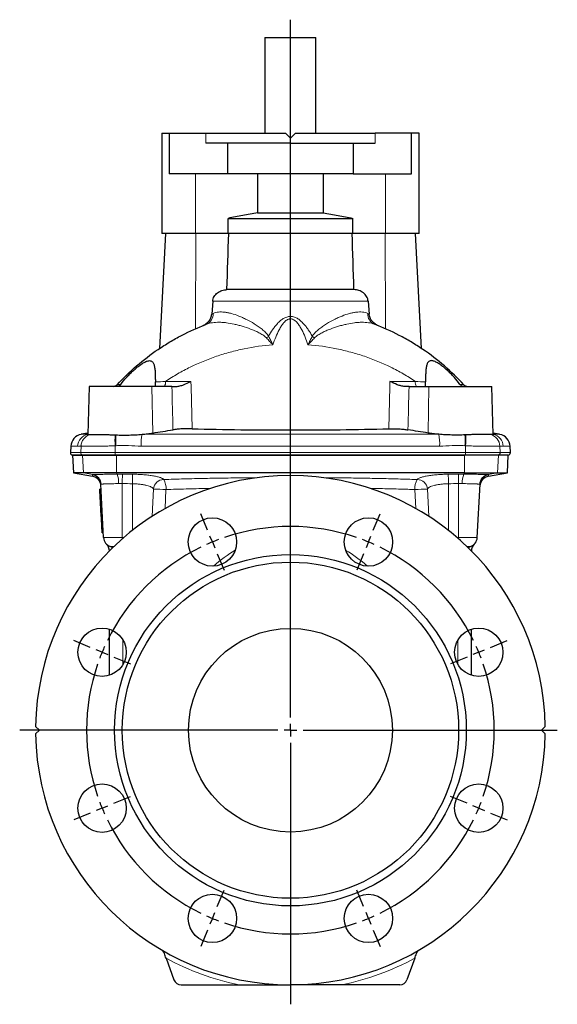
# Model space of a CAD drawing. Header units: millimetres. Extents: x -264 to 603, y -322 to 377.
# Tile 3 of 6: x -264 to -53, y -13 to 374. Entities that reach past the tile are written whole.
import ezdxf

# ---------------------------------------------------------------- set-up
doc = ezdxf.new("R2010")
doc.units = ezdxf.units.MM
doc.layers.add('FORMAT', color=7, linetype='Continuous')

# ---------------------------------------------------------------- blocks, each defined once
blk = doc.blocks.new('SW_CENTERMARKSYMBOL_0')
at = {"layer": 'FORMAT', "color": 0}
for p, q in [((30.61, -68.91), (30.61, 205.11)), ((-1.91, 4.62), (-4.59, 11.09)), ((63.14, 4.62), (65.82, 11.09)), ((0, 0), (-0.96, 2.31)), ((0, 0), (0.96, -2.31)), ((61.23, 0), (60.27, -2.31)), ((61.23, 0), (62.19, 2.31)), ((1.91, -4.62), (4.59, -11.09)), ((59.32, -4.62), (56.64, -11.09)), ((-47.92, -41.38), (-54.38, -38.7)), ((-43.3, -43.3), (-45.61, -42.34)), ((104.53, -43.3), (106.83, -42.34)), ((109.14, -41.38), (115.61, -38.7)), ((-43.3, -43.3), (-40.99, -44.25)), ((-38.68, -45.21), (-32.21, -47.89)), ((99.91, -45.21), (93.44, -47.89)), ((104.53, -43.3), (102.22, -44.25)), ((30.61, -73.91), (30.61, -71.41)), ((25.61, -73.91), (-75.63, -73.91)), ((30.61, -73.91), (28.11, -73.91)), ((30.61, -73.91), (30.61, -76.41)), ((30.61, -73.91), (33.11, -73.91)), ((35.61, -73.91), (135.34, -73.91)), ((30.61, -78.91), (30.61, -181.55)), ((-38.68, -102.61), (-32.21, -99.93)), ((99.91, -102.61), (93.44, -99.93)), ((-43.3, -104.53), (-40.99, -103.57)), ((104.53, -104.53), (102.22, -103.57)), ((-47.92, -106.44), (-54.38, -109.12)), ((-43.3, -104.53), (-45.61, -105.48)), ((104.53, -104.53), (106.83, -105.48)), ((109.14, -106.44), (115.61, -109.12)), ((1.91, -143.2), (4.59, -136.73)), ((59.32, -143.2), (56.64, -136.73)), ((0, -147.82), (0.96, -145.51)), ((61.23, -147.82), (60.27, -145.51)), ((0, -147.82), (-0.96, -150.13)), ((61.23, -147.82), (62.19, -150.13)), ((-1.91, -152.44), (-4.59, -158.91)), ((63.14, -152.44), (65.82, -158.91))]:
    blk.add_line(p, q, dxfattribs=at)
for start, end in [(71.081, 108.919), (112.5, 114.2905), (110.7095, 112.5), (67.5, 69.2905), (65.7095, 67.5), (116.081, 153.919), (26.081, 63.919), (155.7095, 157.5), (22.5, 24.2905), (157.5, 159.2905), (20.7095, 22.5), (161.081, 198.919), (341.081, 18.919), (200.7095, 202.5), (337.5, 339.2905), (202.5, 204.2905), (335.7095, 337.5), (206.081, 243.919), (296.081, 333.919), (245.7095, 247.5), (292.5, 294.2905), (247.5, 249.2905), (251.081, 288.919), (290.7095, 292.5)]:
    blk.add_arc((30.61, -73.91), 80, start, end, dxfattribs=at)

msp = doc.modelspace()

# ---------------------------------------------------------------- linework, layer by layer
at = {"color": 7, "linetype": 'Continuous', "lineweight": 25}
for p, q in [((-168.03, 366.73), (-168.03, 329.23)), ((-168.03, 366.73), (-158.03, 366.73)), ((-158.03, 366.73), (-148.03, 366.73)), ((-148.03, 329.23), (-148.03, 366.73)), ((-208.53, 329.23), (-208.53, 289.73)), ((-208.53, 329.23), (-205.59, 329.23)), ((-205.59, 329.23), (-205.59, 313.23)), ((-205.59, 329.23), (-191.23, 329.23)), ((-191.23, 329.23), (-160.03, 329.23)), ((-158.03, 327.23), (-160.03, 329.23)), ((-156.03, 329.23), (-158.03, 327.23)), ((-156.03, 329.23), (-124.83, 329.23)), ((-110.47, 329.23), (-124.83, 329.23)), ((-110.47, 313.23), (-110.47, 329.23)), ((-107.53, 329.23), (-110.47, 329.23)), ((-107.53, 289.73), (-107.53, 329.23)), ((-158.03, 325.23), (-191.23, 325.23)), ((-182.59, 313.23), (-182.59, 325.23)), ((-158.03, 325.23), (-124.83, 325.23)), ((-133.47, 325.23), (-133.47, 313.23)), ((-182.59, 313.23), (-205.59, 313.23)), ((-133.47, 313.23), (-182.59, 313.23)), ((-170.92, 313.23), (-170.92, 297.87)), ((-145.14, 313.23), (-145.14, 297.87)), ((-133.47, 313.23), (-110.47, 313.23)), ((-170.92, 297.87), (-145.14, 297.87)), ((-182.5, 289.73), (-182.5, 295.73)), ((-182.5, 295.73), (-133.56, 295.73)), ((-133.56, 289.73), (-133.56, 295.73)), ((-207.08, 289.73), (-209.44, 244.62)), ((-195.29, 289.73), (-208.53, 289.73)), ((-182.5, 289.73), (-195.29, 289.73)), ((-133.56, 289.73), (-182.5, 289.73)), ((-120.76, 289.73), (-133.56, 289.73)), ((-107.53, 289.73), (-120.76, 289.73)), ((-106.61, 244.62), (-108.98, 289.73)), ((-133.11, 267.73), (-182.95, 267.73)), ((-188.53, 263.17), (-188.9, 258.16)), ((-127.53, 263.17), (-127.15, 258.16)), ((-237.03, 229.73), (-237.52, 210.88)), ((-212.39, 229.73), (-237.03, 229.73)), ((-204.56, 229.73), (-212.39, 229.73)), ((-111.49, 229.73), (-103.67, 229.73)), ((-103.67, 229.73), (-79.03, 229.73)), ((-78.53, 210.88), (-79.03, 229.73)), ((-237.51, 211.38), (-240.11, 210.92)), ((-75.94, 210.92), (-78.55, 211.38)), ((-244.24, 206.25), (-244.37, 203.78)), ((-71.69, 203.78), (-71.82, 206.25)), ((-243.52, 202.74), (-243.52, 202.73)), ((-239.63, 202.74), (-243.52, 202.74)), ((-243.52, 202.73), (-243.16, 195.76)), ((-243.52, 202.73), (-239.63, 202.73)), ((-239.63, 202.73), (-226.35, 202.73)), ((-226.35, 202.73), (-89.71, 202.73)), ((-76.43, 202.73), (-89.71, 202.73)), ((-72.53, 202.74), (-76.43, 202.74)), ((-72.53, 202.73), (-76.43, 202.73)), ((-72.9, 195.76), (-72.53, 202.73)), ((-72.53, 202.73), (-72.53, 202.74)), ((-243.16, 195.76), (-235.7, 194.45)), ((-239.27, 195.76), (-243.16, 195.76)), ((-226.32, 195.76), (-239.27, 195.76)), ((-89.74, 195.76), (-226.32, 195.76)), ((-89.74, 195.76), (-76.78, 195.76)), ((-80.36, 194.45), (-72.9, 195.76)), ((-76.78, 195.76), (-72.9, 195.76)), ((-231.33, 170.37), (-232.43, 191.31)), ((-84.72, 170.37), (-83.63, 191.31)), ((-232.33, 189.41), (-232.83, 189.41)), ((-232.64, 185.85), (-232.83, 189.41)), ((-232.14, 185.85), (-232.64, 185.85)), ((-232.57, 184.48), (-232.64, 185.85)), ((-232.39, 181.05), (-232.57, 184.48)), ((-232.07, 184.48), (-232.57, 184.48)), ((-231.89, 181.05), (-232.39, 181.05)), ((-232.22, 177.7), (-232.39, 181.05)), ((-231.72, 177.7), (-232.22, 177.7)), ((-231.93, 172.27), (-232.22, 177.7)), ((-231.43, 172.27), (-231.93, 172.27)), ((-230.18, 167.77), (-230.17, 167.76)), ((-227.7, 166.46), (-228.71, 166.82)), ((-88.35, 166.46), (-87.35, 166.82)), ((-85.87, 167.77), (-85.88, 167.76)), ((-229.03, 116.3), (-229.03, 134.38)), ((-87.03, 116.3), (-87.03, 134.38)), ((-256.53, 94.73), (-258.02, 96.22)), ((-258.02, 93.24), (-256.53, 94.73)), ((-58.04, 96.22), (-59.53, 94.73)), ((-59.53, 94.73), (-58.04, 93.24)), ((-206.82, 5.16), (-203.75, -3.3)), ((-109.23, 5.16), (-112.31, -3.3)), ((-200.93, -5.27), (-178.13, -5.27)), ((-115.13, -5.27), (-137.93, -5.27))]:
    msp.add_line(p, q, dxfattribs=at)
at = {"color": 8, "linetype": 'Continuous', "lineweight": 18}
for p, q in [((-191.23, 329.23), (-191.23, 325.23)), ((-124.83, 329.23), (-124.83, 325.23)), ((-195.29, 289.73), (-195.29, 313.23)), ((-120.76, 289.73), (-120.76, 313.23)), ((-195.34, 252.37), (-195.17, 289.73)), ((-120.72, 252.37), (-120.89, 289.73)), ((-127.53, 263.17), (-188.53, 263.17)), ((-212.08, 211.41), (-212.39, 229.73)), ((-207.07, 231.71), (-197.09, 231.71)), ((-108.99, 231.71), (-118.97, 231.71)), ((-103.98, 211.41), (-103.67, 229.73)), ((-240.11, 210.92), (-237.52, 210.92)), ((-216.27, 210.92), (-99.78, 210.92)), ((-75.94, 210.92), (-78.53, 210.92)), ((-241.54, 206.25), (-244.24, 206.25)), ((-240.34, 203.78), (-240.21, 206.27)), ((-226.78, 203.78), (-226.77, 206.43)), ((-99.47, 206.25), (-216.58, 206.25)), ((-89.27, 203.78), (-89.28, 206.43)), ((-75.71, 203.78), (-75.84, 206.27)), ((-74.51, 206.25), (-71.82, 206.25)), ((-244.37, 203.78), (-240.34, 203.78)), ((-240.34, 203.78), (-226.78, 203.78)), ((-239.63, 202.74), (-239.63, 202.73)), ((-239.27, 195.76), (-239.63, 202.73)), ((-226.78, 203.78), (-89.27, 203.78)), ((-226.35, 202.73), (-226.35, 202.73)), ((-226.32, 195.76), (-226.35, 202.73)), ((-89.74, 195.76), (-89.71, 202.73)), ((-89.71, 202.73), (-89.71, 202.73)), ((-75.71, 203.78), (-89.27, 203.78)), ((-76.78, 195.76), (-76.43, 202.73)), ((-76.43, 202.74), (-76.43, 202.73)), ((-71.69, 203.78), (-75.71, 203.78)), ((-235.56, 195.09), (-239.27, 195.76)), ((-226.09, 195.31), (-226.32, 195.76)), ((-89.96, 195.31), (-89.74, 195.76)), ((-80.49, 195.09), (-76.78, 195.76)), ((-224.03, 170.37), (-224.03, 191.58)), ((-220.03, 173.19), (-220.03, 191.52)), ((-96.03, 173.19), (-96.03, 191.52)), ((-92.03, 170.37), (-92.03, 191.58)), ((-206.87, 189.24), (-207.24, 181.77)), ((-109.19, 189.24), (-108.81, 181.77)), ((-231.33, 170.37), (-224.03, 170.37)), ((-224.03, 170.37), (-223.43, 170.37)), ((-224.03, 170.37), (-224.03, 169.85)), ((-92.03, 170.37), (-92.62, 170.37)), ((-84.72, 170.37), (-92.03, 170.37)), ((-92.03, 170.37), (-92.03, 169.85)), ((-227.33, 166.82), (-228.71, 166.82)), ((-88.73, 166.82), (-87.35, 166.82)), ((-223.76, 130.18), (-223.76, 120.5)), ((-92.29, 130.18), (-92.29, 120.5))]:
    msp.add_line(p, q, dxfattribs=at)
at = {"color": 8, "linetype": 'Continuous', "lineweight": 18, "flags": 128}
for points in [[(-197.09, 231.71), (-197.04, 229.73), (-196.65, 213.1)], [(-118.97, 231.71), (-119.01, 229.73), (-119.4, 213.1)], [(-223.97, 195.31), (-223.97, 195.25), (-223.97, 195.16), (-223.97, 195.06), (-223.97, 194.93), (-223.98, 194.79), (-223.98, 194.62), (-223.98, 194.44), (-223.99, 194.24), (-223.99, 194.02), (-223.99, 193.79), (-224, 193.55), (-224, 193.29), (-224.01, 193.02), (-224.01, 192.75), (-224.01, 192.46), (-224.02, 192.17), (-224.02, 191.88), (-224.03, 191.58)], [(-219.97, 195.25), (-219.97, 195.19), (-219.97, 195.11), (-219.98, 195), (-219.98, 194.87), (-219.98, 194.73), (-219.98, 194.56), (-219.99, 194.38), (-219.99, 194.18), (-219.99, 193.96), (-220, 193.73), (-220, 193.49), (-220, 193.23), (-220.01, 192.97), (-220.01, 192.69), (-220.01, 192.41), (-220.02, 192.11), (-220.02, 191.82), (-220.03, 191.52)], [(-96.08, 195.25), (-96.08, 195.19), (-96.08, 195.11), (-96.08, 195), (-96.08, 194.87), (-96.07, 194.73), (-96.07, 194.56), (-96.07, 194.38), (-96.07, 194.18), (-96.06, 193.96), (-96.06, 193.73), (-96.06, 193.49), (-96.05, 193.23), (-96.05, 192.97), (-96.04, 192.69), (-96.04, 192.41), (-96.04, 192.11), (-96.03, 191.82), (-96.03, 191.52)], [(-92.09, 195.31), (-92.09, 195.25), (-92.08, 195.16), (-92.08, 195.06), (-92.08, 194.93), (-92.08, 194.79), (-92.08, 194.62), (-92.07, 194.44), (-92.07, 194.24), (-92.07, 194.02), (-92.06, 193.79), (-92.06, 193.55), (-92.05, 193.29), (-92.05, 193.02), (-92.05, 192.75), (-92.04, 192.46), (-92.04, 192.17), (-92.03, 191.88), (-92.03, 191.58)], [(-212.34, 178.69), (-212.05, 184.23), (-211.78, 189.44)], [(-103.72, 178.68), (-104, 184.23), (-104.27, 189.44)]]:
    msp.add_lwpolyline(points, dxfattribs=at)
at = {"color": 7, "linetype": 'Continuous', "lineweight": 25}
for centre, radius in [((-188.64, 168.64), 9.5), ((-127.41, 168.64), 9.5), ((-158.03, 94.73), 69), ((-158.03, 94.73), 66), ((-231.94, 125.34), 9.5), ((-158.03, 94.73), 40), ((-84.12, 125.34), 9.5), ((-231.94, 64.11), 9.5), ((-84.12, 64.11), 9.5), ((-188.64, 20.82), 9.5), ((-127.41, 20.82), 9.5)]:
    msp.add_circle(centre, radius, dxfattribs=at)
at = {"color": 8, "linetype": 'Continuous', "lineweight": 18}
for centre, radius, start, end in [((-192.69, 258.15), 4.34, 293.423, 3.2962), ((-123.37, 258.15), 4.34, 176.7038, 246.577), ((-180.68, 267.87), 23.23, 304.7, 307.3804), ((-135.37, 267.87), 23.23, 232.6196, 235.3), ((-209.47, 231.25), 2.45, 321.6656, 10.8877), ((-106.58, 231.25), 2.45, 169.1123, 218.3344), ((-236.58, 206.03), 4.97, 100.8997, 177.4435), ((-235.25, 206.05), 4.98, 106.0736, 177.4148), ((-235.24, 206.05), 4.98, 105.9775, 177.4298), ((-197.26, 209.01), 29.62, 176.7217, 184.9819), ((-196.31, 208.84), 30.27, 176.5062, 184.5294), ((-194, 207.09), 22.6, 170.2484, 182.115), ((-122.06, 207.09), 22.6, 357.885, 9.7516), ((-119.75, 208.84), 30.27, 355.4706, 3.4938), ((-118.8, 209.01), 29.62, 355.0181, 3.2783), ((-80.82, 206.05), 4.98, 2.5702, 74.0225), ((-80.81, 206.05), 4.98, 2.5852, 73.9264), ((-79.47, 206.03), 4.97, 2.5565, 79.1003), ((-239.35, 203.72), 0.994, 176.4625, 260.3563), ((-222.92, 203.54), 3.87, 176.5015, 192.0688), ((-93.14, 203.54), 3.87, 347.9312, 3.4985), ((-76.71, 203.72), 0.994, 279.6437, 3.5375), ((-236.29, 191.17), 3.99, 2.7545, 79.5208), ((-233.81, 192.11), 8.36, 356.4071, 22.5593), ((-82.25, 192.11), 8.36, 157.4407, 183.5929), ((-79.77, 191.17), 3.99, 100.4792, 177.2455), ((-207.74, 189.12), 4.05, 90.418, 175.4246), ((-213.58, 189.76), 6.74, 355.518, 30.4282), ((-102.47, 189.76), 6.74, 149.5718, 184.482), ((-108.31, 189.12), 4.05, 4.5754, 89.582), ((-214.85, 59.48), 130, 86.4779, 88.6476), ((-101.2, 59.48), 130, 91.3524, 93.5221), ((-229.48, 164.71), 2.25, 44.4223, 69.7337), ((-86.57, 164.71), 2.25, 110.2663, 135.5777), ((-158.03, 94.73), 102, 241.4197, 258.6351), ((-158.03, 94.73), 102, 281.3649, 298.5803)]:
    msp.add_arc(centre, radius, start, end, dxfattribs=at)
at = {"color": 7, "linetype": 'Continuous', "lineweight": 25}
for centre, radius, start, end in [((-227.56, 231.73), 2, 270, 317.371), ((-88.5, 231.73), 2, 222.629, 270), ((-239.24, 205.99), 5, 100, 177), ((-76.81, 205.99), 5, 3, 80), ((-243.37, 203.73), 1, 177, 261.0291), ((-72.69, 203.73), 1, 278.9709, 3), ((-158.03, 94.73), 100, 0.8531, 179.1469), ((-236.42, 191.1), 4, 3.015, 80.2649), ((-236.39, 190.51), 4, 3, 79.9989), ((-79.66, 190.51), 4, 99.9986, 177), ((-79.63, 191.1), 4, 99.7351, 176.985), ((-227.34, 170.58), 4, 183, 250), ((-88.72, 170.58), 4, 290, 357), ((-233.03, 164.96), 4, 2.6629, 44.661), ((-83.03, 164.96), 4, 135.339, 177.3371), ((-158.03, 94.73), 100, 180.8531, 359.1469), ((-200.93, -2.27), 3, 200, 270), ((-115.13, -2.27), 3, 270, 340)]:
    msp.add_arc(centre, radius, start, end, dxfattribs=at)
at = {"color": 8, "linetype": 'Continuous', "lineweight": 18}
for centre, major_axis, ratio, start_param, end_param in [((-123.49, 2908.09), (-121.03, 7187.85), 0.018907, 1.952312, 1.954869), ((-192.56, 2908.09), (121.03, 7187.85), 0.018907, 4.328317, 4.330873), ((-158.03, -1202.69), (-3.7, 1373.48), 0.149232, 0.087871, 0.1299), ((-158.03, -1202.69), (3.7, 1373.48), 0.149232, 6.153286, 6.195314)]:
    msp.add_ellipse(centre, major_axis=major_axis, ratio=ratio, start_param=start_param, end_param=end_param, dxfattribs=at)
at = {"color": 7, "linetype": 'Continuous', "lineweight": 25}
for points, knots in [([(-170.92, 297.87), (-172.86, 297.59), (-174.8, 297.25), (-178.66, 296.53), (-180.58, 296.14), (-182.5, 295.73)], [0, 0, 0, 0, 0.5, 0.5, 1, 1, 1, 1]), ([(-145.14, 297.87), (-143.19, 297.59), (-141.26, 297.25), (-137.4, 296.53), (-135.48, 296.14), (-133.56, 295.73)], [0, 0, 0, 0, 0.5, 0.5, 1, 1, 1, 1]), ([(-188.53, 263.17), (-188.5, 263.5), (-188.44, 263.82), (-188.24, 264.45), (-188.11, 264.75), (-187.78, 265.32), (-187.58, 265.59), (-187.14, 266.08), (-186.9, 266.3), (-186.37, 266.7), (-186.09, 266.87), (-185.5, 267.17), (-185.2, 267.29), (-184.58, 267.5), (-184.25, 267.57), (-183.6, 267.68), (-183.28, 267.72), (-182.95, 267.73)], [0, 0, 0, 0, 0.125, 0.125, 0.25, 0.25, 0.375, 0.375, 0.5, 0.5, 0.625, 0.625, 0.75, 0.75, 0.875, 0.875, 1, 1, 1, 1]), ([(-127.53, 263.17), (-127.55, 263.5), (-127.61, 263.82), (-127.81, 264.45), (-127.95, 264.75), (-128.28, 265.32), (-128.47, 265.59), (-128.91, 266.08), (-129.16, 266.3), (-129.68, 266.7), (-129.97, 266.87), (-130.55, 267.17), (-130.85, 267.29), (-131.48, 267.5), (-131.8, 267.57), (-132.45, 267.68), (-132.78, 267.72), (-133.11, 267.73)], [0, 0, 0, 0, 0.125, 0.125, 0.25, 0.25, 0.375, 0.375, 0.5, 0.5, 0.625, 0.625, 0.75, 0.75, 0.875, 0.875, 1, 1, 1, 1]), ([(-192.58, 253.53), (-192.09, 253.73), (-191.64, 253.98), (-191.01, 254.43), (-190.81, 254.59), (-190.43, 254.95), (-190.25, 255.14), (-189.93, 255.53), (-189.77, 255.74), (-189.5, 256.18), (-189.38, 256.41), (-189.17, 256.89), (-189.09, 257.14), (-188.96, 257.64), (-188.92, 257.9), (-188.9, 258.16)], [0, 0, 0, 0, 0.25, 0.25, 0.375, 0.375, 0.5, 0.5, 0.625, 0.625, 0.75, 0.75, 0.875, 0.875, 1, 1, 1, 1]), ([(-123.48, 253.53), (-123.96, 253.73), (-124.41, 253.98), (-125.04, 254.43), (-125.24, 254.59), (-125.62, 254.95), (-125.8, 255.14), (-126.13, 255.53), (-126.28, 255.74), (-126.55, 256.18), (-126.68, 256.41), (-126.88, 256.89), (-126.96, 257.14), (-127.09, 257.64), (-127.13, 257.9), (-127.15, 258.16)], [0, 0, 0, 0, 0.25, 0.25, 0.375, 0.375, 0.5, 0.5, 0.625, 0.625, 0.75, 0.75, 0.875, 0.875, 1, 1, 1, 1]), ([(-226.08, 230.37), (-223.68, 232.98), (-221.13, 235.45), (-215.76, 240.09), (-212.93, 242.26), (-208.45, 245.29), (-206.94, 246.26), (-203.86, 248.09), (-202.3, 248.96), (-197.56, 251.43), (-194.3, 252.89), (-190.96, 254.17)], [0, 0, 0, 0, 0.25, 0.25, 0.5, 0.5, 0.625, 0.625, 0.75, 0.75, 1, 1, 1, 1]), ([(-89.97, 230.37), (-92.38, 232.98), (-94.92, 235.45), (-100.3, 240.09), (-103.13, 242.26), (-107.6, 245.29), (-109.12, 246.26), (-112.19, 248.09), (-113.75, 248.96), (-118.5, 251.43), (-121.75, 252.89), (-125.1, 254.17)], [0, 0, 0, 0, 0.25, 0.25, 0.5, 0.5, 0.625, 0.625, 0.75, 0.75, 1, 1, 1, 1]), ([(-224.56, 230.55), (-223.89, 231.46), (-223.17, 232.35), (-222.01, 233.64), (-221.61, 234.07), (-220.8, 234.9), (-220.39, 235.3), (-219.55, 236.08), (-219.12, 236.46), (-218.26, 237.19), (-217.82, 237.54), (-216.95, 238.19), (-216.52, 238.5), (-215.87, 238.9), (-215.65, 239.03), (-215.22, 239.27), (-215.01, 239.37), (-214.59, 239.56), (-214.39, 239.64), (-213.99, 239.76), (-213.79, 239.81), (-213.42, 239.85), (-213.24, 239.86), (-212.9, 239.82), (-212.74, 239.77), (-212.45, 239.63), (-212.32, 239.54), (-212.08, 239.31), (-211.97, 239.16), (-211.78, 238.85), (-211.7, 238.67), (-211.56, 238.28), (-211.5, 238.07), (-211.39, 237.63), (-211.35, 237.4), (-211.27, 236.92), (-211.24, 236.67), (-211.16, 235.91), (-211.13, 235.38), (-211.08, 234.3), (-211.07, 233.75), (-211.05, 232.61), (-211.04, 232.04), (-211.04, 231.47)], [0, 0, 0, 0, 0.125, 0.125, 0.1875, 0.1875, 0.25, 0.25, 0.3125, 0.3125, 0.375, 0.375, 0.4375, 0.4375, 0.46875, 0.46875, 0.5, 0.5, 0.53125, 0.53125, 0.5625, 0.5625, 0.59375, 0.59375, 0.625, 0.625, 0.65625, 0.65625, 0.6875, 0.6875, 0.71875, 0.71875, 0.75, 0.75, 0.78125, 0.78125, 0.8125, 0.8125, 0.875, 0.875, 0.9375, 0.9375, 1, 1, 1, 1]), ([(-91.5, 230.55), (-92.17, 231.46), (-92.89, 232.35), (-94.04, 233.64), (-94.44, 234.07), (-95.26, 234.9), (-95.67, 235.3), (-96.51, 236.08), (-96.93, 236.46), (-97.8, 237.19), (-98.24, 237.54), (-99.11, 238.19), (-99.54, 238.5), (-100.19, 238.9), (-100.41, 239.03), (-100.84, 239.27), (-101.05, 239.37), (-101.46, 239.56), (-101.67, 239.64), (-102.07, 239.76), (-102.26, 239.81), (-102.64, 239.85), (-102.82, 239.86), (-103.16, 239.82), (-103.31, 239.77), (-103.6, 239.63), (-103.74, 239.54), (-103.98, 239.31), (-104.09, 239.16), (-104.27, 238.85), (-104.35, 238.67), (-104.5, 238.28), (-104.56, 238.07), (-104.66, 237.63), (-104.71, 237.4), (-104.78, 236.92), (-104.81, 236.67), (-104.89, 235.91), (-104.93, 235.38), (-104.97, 234.3), (-104.99, 233.75), (-105.01, 232.61), (-105.01, 232.04), (-105.02, 231.47)], [0, 0, 0, 0, 0.125, 0.125, 0.1875, 0.1875, 0.25, 0.25, 0.3125, 0.3125, 0.375, 0.375, 0.4375, 0.4375, 0.46875, 0.46875, 0.5, 0.5, 0.53125, 0.53125, 0.5625, 0.5625, 0.59375, 0.59375, 0.625, 0.625, 0.65625, 0.65625, 0.6875, 0.6875, 0.71875, 0.71875, 0.75, 0.75, 0.78125, 0.78125, 0.8125, 0.8125, 0.875, 0.875, 0.9375, 0.9375, 1, 1, 1, 1]), ([(-224.56, 230.55), (-224.65, 230.42), (-224.76, 230.31), (-224.99, 230.1), (-225.12, 230.02), (-225.52, 229.8), (-225.82, 229.73), (-226.12, 229.73)], [0, 0, 0, 0, 0.25, 0.25, 0.5, 0.5, 1, 1, 1, 1]), ([(-211.15, 229.73), (-211.11, 229.73), (-211.08, 229.77), (-211.04, 229.94), (-211.03, 230.06), (-211.03, 230.3), (-211.03, 230.38), (-211.03, 230.57), (-211.03, 230.67), (-211.03, 230.99), (-211.04, 231.22), (-211.04, 231.47)], [0, 0, 0, 0, 0.25, 0.25, 0.5, 0.5, 0.625, 0.625, 0.75, 0.75, 1, 1, 1, 1]), ([(-202.85, 229.73), (-202.37, 229.73), (-201.89, 229.81), (-201.16, 229.99), (-200.91, 230.07), (-200.43, 230.23), (-200.18, 230.32), (-198.98, 230.78), (-198.01, 231.25), (-197.09, 231.71)], [0, 0, 0, 0, 0.25, 0.25, 0.375, 0.375, 0.5, 0.5, 1, 1, 1, 1]), ([(-113.21, 229.73), (-113.68, 229.73), (-114.16, 229.81), (-114.9, 229.99), (-115.14, 230.07), (-115.63, 230.23), (-115.87, 230.32), (-117.08, 230.78), (-118.04, 231.25), (-118.97, 231.71)], [0, 0, 0, 0, 0.25, 0.25, 0.375, 0.375, 0.5, 0.5, 1, 1, 1, 1]), ([(-104.91, 229.73), (-104.95, 229.73), (-104.97, 229.77), (-105.01, 229.94), (-105.02, 230.06), (-105.03, 230.3), (-105.03, 230.38), (-105.03, 230.57), (-105.03, 230.67), (-105.02, 230.99), (-105.02, 231.22), (-105.02, 231.47)], [0, 0, 0, 0, 0.25, 0.25, 0.5, 0.5, 0.625, 0.625, 0.75, 0.75, 1, 1, 1, 1]), ([(-91.5, 230.55), (-91.4, 230.42), (-91.3, 230.31), (-91.06, 230.1), (-90.93, 230.02), (-90.53, 229.8), (-90.23, 229.73), (-89.94, 229.73)], [0, 0, 0, 0, 0.25, 0.25, 0.5, 0.5, 1, 1, 1, 1]), ([(-196.65, 213.1), (-197.31, 213.12), (-197.98, 213.12), (-199.31, 213.1), (-199.98, 213.08), (-201.27, 213.01), (-201.89, 212.96), (-203.08, 212.84), (-203.63, 212.77), (-204.14, 212.68)], [0, 0, 0, 0, 0.25, 0.25, 0.5, 0.5, 0.75, 0.75, 1, 1, 1, 1]), ([(-196.65, 213.1), (-190.32, 212.94), (-183.94, 212.82), (-171.07, 212.66), (-164.58, 212.62), (-151.48, 212.62), (-144.99, 212.66), (-132.11, 212.82), (-125.73, 212.94), (-119.4, 213.1)], [0, 0, 0, 0, 0.25, 0.25, 0.5, 0.5, 0.75, 0.75, 1, 1, 1, 1]), ([(-119.4, 213.1), (-118.74, 213.12), (-118.08, 213.12), (-116.75, 213.1), (-116.07, 213.08), (-114.79, 213.01), (-114.17, 212.96), (-112.98, 212.84), (-112.42, 212.77), (-111.91, 212.68)], [0, 0, 0, 0, 0.25, 0.25, 0.5, 0.5, 0.75, 0.75, 1, 1, 1, 1]), ([(-237.52, 210.88), (-237.52, 210.88), (-237.52, 210.86), (-237.48, 210.85), (-237.41, 210.83), (-237.3, 210.82), (-237.12, 210.82), (-236.91, 210.83), (-236.72, 210.84), (-236.63, 210.84)], [0, 0, 0, 0, 0.089452, 0.217064, 0.344676, 0.507443, 0.670209, 0.835105, 1, 1, 1, 1]), ([(-236.61, 210.84), (-236.41, 210.85), (-236.18, 210.86), (-235.79, 210.87), (-235.65, 210.87), (-235.36, 210.88), (-235.21, 210.88), (-234.41, 210.89), (-233.66, 210.88), (-232.61, 210.87), (-232.4, 210.86), (-231.95, 210.85), (-231.72, 210.85), (-231.02, 210.83), (-230.53, 210.82), (-229.53, 210.79), (-229.02, 210.78), (-227.95, 210.74), (-227.4, 210.72), (-226.83, 210.7)], [0, 0, 0, 0, 0.125, 0.125, 0.1875, 0.1875, 0.25, 0.25, 0.5, 0.5, 0.5625, 0.5625, 0.625, 0.625, 0.75, 0.75, 0.875, 0.875, 1, 1, 1, 1]), ([(-226.52, 210.69), (-225.68, 210.66), (-224.83, 210.64), (-223.54, 210.63), (-223.11, 210.63), (-222.23, 210.64), (-221.79, 210.64), (-220.48, 210.67), (-219.62, 210.7), (-218.34, 210.77), (-217.92, 210.79), (-217.09, 210.85), (-216.68, 210.88), (-216.27, 210.92)], [0, 0, 0, 0, 0.25, 0.25, 0.375, 0.375, 0.5, 0.5, 0.75, 0.75, 0.875, 0.875, 1, 1, 1, 1]), ([(-216.27, 210.92), (-215.5, 210.98), (-214.77, 211.05), (-213.37, 211.22), (-212.71, 211.31), (-212.08, 211.41)], [0, 0, 0, 0, 0.5, 0.5, 1, 1, 1, 1]), ([(-99.78, 210.92), (-100.55, 210.98), (-101.28, 211.05), (-102.68, 211.22), (-103.35, 211.31), (-103.98, 211.41)], [0, 0, 0, 0, 0.5, 0.5, 1, 1, 1, 1]), ([(-89.53, 210.69), (-90.37, 210.66), (-91.22, 210.64), (-92.52, 210.63), (-92.95, 210.63), (-93.82, 210.64), (-94.26, 210.64), (-95.58, 210.67), (-96.44, 210.7), (-97.71, 210.77), (-98.13, 210.79), (-98.96, 210.85), (-99.38, 210.88), (-99.78, 210.92)], [0, 0, 0, 0, 0.25, 0.25, 0.375, 0.375, 0.5, 0.5, 0.75, 0.75, 0.875, 0.875, 1, 1, 1, 1]), ([(-79.45, 210.84), (-79.65, 210.85), (-79.87, 210.86), (-80.26, 210.87), (-80.4, 210.87), (-80.69, 210.88), (-80.85, 210.88), (-81.65, 210.89), (-82.39, 210.88), (-83.44, 210.87), (-83.66, 210.86), (-84.1, 210.85), (-84.33, 210.85), (-85.04, 210.83), (-85.52, 210.82), (-86.52, 210.79), (-87.04, 210.78), (-88.11, 210.74), (-88.66, 210.72), (-89.22, 210.7)], [0, 0, 0, 0, 0.125, 0.125, 0.1875, 0.1875, 0.25, 0.25, 0.5, 0.5, 0.5625, 0.5625, 0.625, 0.625, 0.75, 0.75, 0.875, 0.875, 1, 1, 1, 1]), ([(-78.54, 210.88), (-78.54, 210.88), (-78.54, 210.86), (-78.57, 210.85), (-78.64, 210.83), (-78.76, 210.82), (-78.93, 210.82), (-79.15, 210.83), (-79.34, 210.84), (-79.43, 210.84)], [0, 0, 0, 0, 0.089452, 0.217064, 0.344676, 0.507443, 0.670209, 0.835105, 1, 1, 1, 1]), ([(-226.71, 202.73), (-227.45, 202.73), (-228.2, 202.73), (-229.65, 202.73), (-230.35, 202.73), (-231.71, 202.73), (-232.37, 202.73), (-233.33, 202.73), (-233.64, 202.73), (-234.24, 202.73), (-234.53, 202.73), (-235.38, 202.73), (-235.91, 202.73), (-236.64, 202.73), (-236.87, 202.73), (-237.32, 202.73), (-237.53, 202.73), (-238.13, 202.73), (-238.47, 202.73), (-239.07, 202.73), (-239.32, 202.73), (-239.52, 202.74)], [0, 0, 0, 0, 0.125, 0.125, 0.25, 0.25, 0.375, 0.375, 0.4375, 0.4375, 0.5, 0.5, 0.625, 0.625, 0.6875, 0.6875, 0.75, 0.75, 0.875, 0.875, 1, 1, 1, 1]), ([(-89.71, 202.73), (-101.07, 202.73), (-112.46, 202.73), (-129.56, 202.73), (-135.26, 202.73), (-146.67, 202.73), (-152.36, 202.73), (-180.85, 202.73), (-203.61, 202.73), (-226.35, 202.73)], [0, 0, 0, 0, 0.25, 0.25, 0.375, 0.375, 0.5, 0.5, 1, 1, 1, 1]), ([(-76.54, 202.74), (-76.64, 202.74), (-76.75, 202.73), (-77, 202.73), (-77.14, 202.73), (-77.59, 202.73), (-77.94, 202.73), (-78.73, 202.73), (-79.17, 202.73), (-79.91, 202.73), (-80.16, 202.73), (-80.69, 202.73), (-80.97, 202.73), (-81.81, 202.73), (-82.41, 202.73), (-83.36, 202.73), (-83.69, 202.73), (-84.35, 202.73), (-84.69, 202.73), (-85.72, 202.73), (-86.42, 202.73), (-87.86, 202.73), (-88.6, 202.73), (-89.35, 202.73)], [0, 0, 0, 0, 0.0625, 0.0625, 0.125, 0.125, 0.25, 0.25, 0.375, 0.375, 0.4375, 0.4375, 0.5, 0.5, 0.625, 0.625, 0.6875, 0.6875, 0.75, 0.75, 0.875, 0.875, 1, 1, 1, 1]), ([(-207.5, 7.01), (-207.63, 7.37), (-207.81, 7.67), (-208.14, 8.06), (-208.26, 8.18), (-208.45, 8.34), (-208.52, 8.39), (-208.65, 8.48), (-208.72, 8.53), (-208.8, 8.57)], [0, 0, 0, 0, 0.5, 0.5, 0.75, 0.75, 0.875, 0.875, 1, 1, 1, 1]), ([(-108.56, 7.01), (-108.43, 7.37), (-108.24, 7.67), (-107.91, 8.06), (-107.79, 8.18), (-107.6, 8.34), (-107.54, 8.39), (-107.4, 8.48), (-107.33, 8.53), (-107.26, 8.57)], [0, 0, 0, 0, 0.5, 0.5, 0.75, 0.75, 0.875, 0.875, 1, 1, 1, 1]), ([(-206.82, 5.16), (-206.94, 5.48), (-207.06, 5.8), (-207.28, 6.42), (-207.4, 6.73), (-207.5, 7.01)], [0, 0, 0, 0, 0.5, 0.5, 1, 1, 1, 1]), ([(-109.23, 5.16), (-109.11, 5.48), (-109, 5.8), (-108.77, 6.42), (-108.66, 6.73), (-108.56, 7.01)], [0, 0, 0, 0, 0.5, 0.5, 1, 1, 1, 1]), ([(-178.13, -5.27), (-176.44, -5.27), (-174.76, -5.27), (-171.39, -5.27), (-169.72, -5.27), (-166.37, -5.27), (-164.7, -5.27), (-161.36, -5.27), (-159.7, -5.27), (-158.03, -5.27)], [0, 0, 0, 0, 0.25, 0.25, 0.5, 0.5, 0.75, 0.75, 1, 1, 1, 1]), ([(-137.93, -5.27), (-139.61, -5.27), (-141.3, -5.27), (-144.66, -5.27), (-146.34, -5.27), (-149.68, -5.27), (-151.35, -5.27), (-154.69, -5.27), (-156.36, -5.27), (-158.03, -5.27)], [0, 0, 0, 0, 0.25, 0.25, 0.5, 0.5, 0.75, 0.75, 1, 1, 1, 1])]:
    msp.add_open_spline(points, degree=3, knots=knots, dxfattribs=at)
for points in [[(-182.95, 267.73), (-182.72, 275.06), (-182.49, 282.39), (-182.26, 289.73)], [(-133.11, 267.73), (-133.33, 275.06), (-133.56, 282.39), (-133.79, 289.73)], [(-204.56, 229.73), (-204.03, 229.73), (-203.46, 229.73), (-202.85, 229.73)], [(-111.49, 229.73), (-112.03, 229.73), (-112.6, 229.73), (-113.21, 229.73)], [(-212.08, 211.41), (-209.43, 211.84), (-206.79, 212.26), (-204.14, 212.68)], [(-103.98, 211.41), (-106.62, 211.84), (-109.27, 212.26), (-111.91, 212.68)], [(-236.63, 210.84), (-236.62, 210.84), (-236.61, 210.84), (-236.61, 210.84)], [(-226.83, 210.7), (-226.73, 210.7), (-226.63, 210.69), (-226.52, 210.69)], [(-89.22, 210.7), (-89.32, 210.7), (-89.43, 210.69), (-89.53, 210.69)], [(-79.43, 210.84), (-79.43, 210.84), (-79.44, 210.84), (-79.45, 210.84)], [(-239.52, 202.74), (-239.55, 202.74), (-239.59, 202.74), (-239.63, 202.74)], [(-226.35, 202.73), (-226.47, 202.73), (-226.59, 202.73), (-226.71, 202.73)], [(-89.35, 202.73), (-89.47, 202.73), (-89.59, 202.73), (-89.71, 202.73)], [(-76.43, 202.74), (-76.46, 202.74), (-76.5, 202.74), (-76.54, 202.74)]]:
    msp.add_open_spline(points, degree=3, dxfattribs=at)
at = {"color": 8, "linetype": 'Continuous', "lineweight": 18}
for points in [[(-188.9, 258.16), (-188.72, 258.24), (-188.54, 258.32), (-188.35, 258.4)], [(-127.15, 258.16), (-127.33, 258.24), (-127.52, 258.32), (-127.71, 258.4)], [(-211.04, 231.47), (-209.73, 231.55), (-208.41, 231.63), (-207.07, 231.71)], [(-105.02, 231.47), (-106.32, 231.55), (-107.64, 231.63), (-108.99, 231.71)], [(-240.21, 206.27), (-240.22, 206.27), (-240.22, 206.27), (-240.23, 206.27)], [(-226.48, 206.45), (-226.58, 206.45), (-226.68, 206.44), (-226.77, 206.43)], [(-89.57, 206.45), (-89.48, 206.45), (-89.38, 206.44), (-89.28, 206.43)], [(-75.84, 206.27), (-75.84, 206.27), (-75.83, 206.27), (-75.83, 206.27)], [(-235.75, 195.04), (-235.75, 195.07), (-235.69, 195.08), (-235.56, 195.09)], [(-235.7, 194.45), (-235.7, 194.45), (-235.71, 194.65), (-235.75, 195.04)], [(-226.09, 195.31), (-225.39, 195.32), (-224.68, 195.32), (-223.97, 195.31)], [(-223.97, 195.31), (-222.64, 195.29), (-221.3, 195.27), (-219.97, 195.25)], [(-92.09, 195.31), (-93.42, 195.29), (-94.75, 195.27), (-96.08, 195.25)], [(-89.96, 195.31), (-90.67, 195.32), (-91.37, 195.32), (-92.09, 195.31)], [(-80.31, 195.04), (-80.31, 195.07), (-80.37, 195.08), (-80.49, 195.09)], [(-80.36, 194.45), (-80.36, 194.45), (-80.34, 194.65), (-80.31, 195.04)], [(-232.3, 191.36), (-232.39, 191.35), (-232.43, 191.34), (-232.43, 191.31)], [(-224.03, 191.58), (-224.51, 191.59), (-224.99, 191.59), (-225.47, 191.58)], [(-220.03, 191.52), (-221.36, 191.54), (-222.69, 191.56), (-224.03, 191.58)], [(-96.03, 191.52), (-94.69, 191.54), (-93.36, 191.56), (-92.03, 191.58)], [(-92.03, 191.58), (-91.54, 191.59), (-91.06, 191.59), (-90.59, 191.58)], [(-83.75, 191.36), (-83.67, 191.35), (-83.62, 191.34), (-83.63, 191.31)]]:
    msp.add_open_spline(points, degree=3, dxfattribs=at)
for points, knots in [([(-188.35, 258.4), (-187.71, 258.68), (-187.03, 258.85), (-185.54, 259), (-184.74, 258.99), (-183.45, 258.84), (-183.01, 258.77), (-182.11, 258.59), (-181.65, 258.48), (-180.25, 258.09), (-179.29, 257.77), (-177.8, 257.18), (-177.29, 256.97), (-176.28, 256.51), (-175.77, 256.27), (-174.24, 255.5), (-173.22, 254.94), (-171.69, 253.99), (-171.18, 253.65), (-170.17, 252.95), (-169.67, 252.57), (-168.7, 251.78), (-168.23, 251.36), (-167.56, 250.68), (-167.35, 250.45), (-166.95, 249.95), (-166.76, 249.69), (-166.58, 249.41)], [0, 0, 0, 0, 0.125, 0.125, 0.25, 0.25, 0.3125, 0.3125, 0.375, 0.375, 0.5, 0.5, 0.5625, 0.5625, 0.625, 0.625, 0.75, 0.75, 0.8125, 0.8125, 0.875, 0.875, 0.9375, 0.9375, 0.96875, 0.96875, 1, 1, 1, 1]), ([(-166.58, 249.41), (-166.1, 250.3), (-165.58, 251.17), (-164.74, 252.42), (-164.45, 252.83), (-163.83, 253.63), (-163.51, 254.02), (-162.83, 254.77), (-162.47, 255.12), (-161.71, 255.78), (-161.3, 256.09), (-160.43, 256.61), (-159.96, 256.83), (-159, 257.13), (-158.49, 257.21), (-157.72, 257.2), (-157.47, 257.17), (-156.97, 257.09), (-156.72, 257.03), (-156.24, 256.87), (-156, 256.77), (-155.55, 256.55), (-155.32, 256.43), (-154.68, 256.03), (-154.28, 255.73), (-153.54, 255.08), (-153.19, 254.73), (-152.52, 253.99), (-152.2, 253.6), (-151.59, 252.81), (-151.3, 252.4), (-150.46, 251.15), (-149.95, 250.29), (-149.47, 249.41)], [0, 0, 0, 0, 0.125, 0.125, 0.1875, 0.1875, 0.25, 0.25, 0.3125, 0.3125, 0.375, 0.375, 0.4375, 0.4375, 0.5, 0.5, 0.53125, 0.53125, 0.5625, 0.5625, 0.59375, 0.59375, 0.625, 0.625, 0.6875, 0.6875, 0.75, 0.75, 0.8125, 0.8125, 0.875, 0.875, 1, 1, 1, 1]), ([(-151.15, 246.09), (-151.49, 247.09), (-151.86, 248.09), (-152.66, 250.05), (-153.09, 251.02), (-153.83, 252.43), (-154.09, 252.89), (-154.65, 253.79), (-154.96, 254.22), (-155.46, 254.83), (-155.64, 255.02), (-156.03, 255.39), (-156.24, 255.57), (-156.68, 255.87), (-156.91, 256), (-157.42, 256.19), (-157.69, 256.25), (-158.1, 256.26), (-158.23, 256.25), (-158.5, 256.21), (-158.63, 256.18), (-159.02, 256.06), (-159.26, 255.94), (-159.71, 255.65), (-159.93, 255.48), (-160.32, 255.11), (-160.51, 254.92), (-161.04, 254.31), (-161.35, 253.87), (-161.93, 252.96), (-162.19, 252.49), (-162.94, 251.07), (-163.38, 250.09), (-164.19, 248.11), (-164.56, 247.1), (-164.91, 246.09)], [0, 0, 0, 0, 0.125, 0.125, 0.25, 0.25, 0.3125, 0.3125, 0.375, 0.375, 0.40625, 0.40625, 0.4375, 0.4375, 0.46875, 0.46875, 0.5, 0.5, 0.515625, 0.515625, 0.53125, 0.53125, 0.5625, 0.5625, 0.59375, 0.59375, 0.625, 0.625, 0.6875, 0.6875, 0.75, 0.75, 0.875, 0.875, 1, 1, 1, 1]), ([(-127.71, 258.4), (-128.34, 258.68), (-129.03, 258.85), (-130.52, 259), (-131.32, 258.99), (-132.6, 258.84), (-133.05, 258.77), (-133.95, 258.59), (-134.4, 258.48), (-135.8, 258.09), (-136.77, 257.77), (-138.26, 257.18), (-138.77, 256.97), (-139.78, 256.51), (-140.29, 256.27), (-141.82, 255.5), (-142.84, 254.94), (-144.37, 253.99), (-144.88, 253.65), (-145.89, 252.95), (-146.39, 252.57), (-147.36, 251.78), (-147.83, 251.36), (-148.49, 250.68), (-148.7, 250.45), (-149.11, 249.95), (-149.3, 249.69), (-149.47, 249.41)], [0, 0, 0, 0, 0.125, 0.125, 0.25, 0.25, 0.3125, 0.3125, 0.375, 0.375, 0.5, 0.5, 0.5625, 0.5625, 0.625, 0.625, 0.75, 0.75, 0.8125, 0.8125, 0.875, 0.875, 0.9375, 0.9375, 0.96875, 0.96875, 1, 1, 1, 1]), ([(-167.46, 248.77), (-167.67, 249.01), (-167.9, 249.21), (-168.38, 249.59), (-168.63, 249.77), (-169.39, 250.26), (-169.91, 250.56), (-170.98, 251.11), (-171.52, 251.37), (-172.61, 251.84), (-173.15, 252.07), (-174.78, 252.69), (-175.86, 253.05), (-177.47, 253.53), (-178, 253.68), (-179.07, 253.96), (-179.6, 254.08), (-181.16, 254.42), (-182.18, 254.6), (-183.66, 254.79), (-184.14, 254.83), (-185.1, 254.9), (-185.57, 254.92), (-186.95, 254.93), (-187.82, 254.88), (-189.46, 254.63), (-190.23, 254.44), (-190.96, 254.17)], [0, 0, 0, 0, 0.03125, 0.03125, 0.0625, 0.0625, 0.125, 0.125, 0.1875, 0.1875, 0.25, 0.25, 0.375, 0.375, 0.4375, 0.4375, 0.5, 0.5, 0.625, 0.625, 0.6875, 0.6875, 0.75, 0.75, 0.875, 0.875, 1, 1, 1, 1]), ([(-148.59, 248.77), (-148.38, 249.01), (-148.15, 249.21), (-147.67, 249.59), (-147.43, 249.77), (-146.67, 250.26), (-146.15, 250.56), (-145.08, 251.11), (-144.53, 251.37), (-143.45, 251.84), (-142.9, 252.07), (-141.28, 252.69), (-140.19, 253.05), (-138.59, 253.53), (-138.05, 253.68), (-136.99, 253.96), (-136.46, 254.08), (-134.89, 254.42), (-133.88, 254.6), (-132.4, 254.79), (-131.91, 254.83), (-130.96, 254.9), (-130.49, 254.92), (-129.11, 254.93), (-128.24, 254.88), (-126.59, 254.63), (-125.82, 254.44), (-125.1, 254.17)], [0, 0, 0, 0, 0.03125, 0.03125, 0.0625, 0.0625, 0.125, 0.125, 0.1875, 0.1875, 0.25, 0.25, 0.375, 0.375, 0.4375, 0.4375, 0.5, 0.5, 0.625, 0.625, 0.6875, 0.6875, 0.75, 0.75, 0.875, 0.875, 1, 1, 1, 1]), ([(-167.46, 248.77), (-167.05, 248.33), (-166.62, 247.88), (-165.77, 246.98), (-165.34, 246.53), (-164.91, 246.09)], [0, 0, 0, 0, 0.5, 0.5, 1, 1, 1, 1]), ([(-166.58, 249.41), (-166.31, 248.86), (-166.03, 248.31), (-165.47, 247.2), (-165.19, 246.64), (-164.91, 246.09)], [0, 0, 0, 0, 0.5, 0.5, 1, 1, 1, 1]), ([(-149.47, 249.41), (-149.75, 248.86), (-150.02, 248.31), (-150.58, 247.2), (-150.87, 246.64), (-151.15, 246.09)], [0, 0, 0, 0, 0.5, 0.5, 1, 1, 1, 1]), ([(-148.59, 248.77), (-149.01, 248.33), (-149.43, 247.88), (-150.28, 246.98), (-150.71, 246.53), (-151.15, 246.09)], [0, 0, 0, 0, 0.5, 0.5, 1, 1, 1, 1]), ([(-164.91, 246.09), (-168.69, 245.8), (-172.43, 245.28), (-178.01, 244.13), (-179.86, 243.69), (-183.5, 242.7), (-185.3, 242.15), (-190.6, 240.34), (-194.04, 238.92), (-199.04, 236.46), (-200.69, 235.59), (-203.11, 234.19), (-203.91, 233.72), (-205.51, 232.73), (-206.29, 232.23), (-207.07, 231.71)], [0, 0, 0, 0, 0.25, 0.25, 0.375, 0.375, 0.5, 0.5, 0.75, 0.75, 0.875, 0.875, 0.9375, 0.9375, 1, 1, 1, 1]), ([(-151.15, 246.09), (-147.37, 245.8), (-143.62, 245.28), (-138.05, 244.13), (-136.2, 243.69), (-132.55, 242.7), (-130.76, 242.15), (-125.45, 240.34), (-122.01, 238.92), (-117.01, 236.46), (-115.37, 235.59), (-112.94, 234.19), (-112.14, 233.72), (-110.55, 232.73), (-109.76, 232.23), (-108.99, 231.71)], [0, 0, 0, 0, 0.25, 0.25, 0.375, 0.375, 0.5, 0.5, 0.75, 0.75, 0.875, 0.875, 0.9375, 0.9375, 1, 1, 1, 1]), ([(-226.08, 230.37), (-226.07, 230.39), (-225.92, 230.41), (-225.4, 230.47), (-225.02, 230.51), (-224.56, 230.55)], [0, 0, 0, 0, 0.5, 0.5, 1, 1, 1, 1]), ([(-89.97, 230.37), (-89.99, 230.39), (-90.14, 230.41), (-90.66, 230.47), (-91.03, 230.51), (-91.5, 230.55)], [0, 0, 0, 0, 0.5, 0.5, 1, 1, 1, 1]), ([(-240.23, 206.27), (-240.47, 206.29), (-240.7, 206.29), (-241.14, 206.27), (-241.35, 206.25), (-241.54, 206.25)], [0, 0, 0, 0, 0.5, 0.5, 1, 1, 1, 1]), ([(-226.77, 206.43), (-227.56, 206.4), (-228.34, 206.37), (-229.49, 206.33), (-229.87, 206.32), (-230.62, 206.31), (-230.99, 206.3), (-232.09, 206.28), (-232.79, 206.28), (-234.12, 206.27), (-234.76, 206.26), (-235.66, 206.26), (-235.95, 206.26), (-236.51, 206.26), (-236.78, 206.26), (-237.54, 206.26), (-238, 206.26), (-238.82, 206.26), (-239.18, 206.26), (-239.78, 206.26), (-240.03, 206.27), (-240.21, 206.27)], [0, 0, 0, 0, 0.125, 0.125, 0.1875, 0.1875, 0.25, 0.25, 0.375, 0.375, 0.5, 0.5, 0.5625, 0.5625, 0.625, 0.625, 0.75, 0.75, 0.875, 0.875, 1, 1, 1, 1]), ([(-216.58, 206.25), (-218.24, 206.25), (-219.89, 206.42), (-222.36, 206.55), (-223.18, 206.57), (-224.83, 206.55), (-225.66, 206.51), (-226.48, 206.45)], [0, 0, 0, 0, 0.5, 0.5, 0.75, 0.75, 1, 1, 1, 1]), ([(-99.47, 206.25), (-97.82, 206.25), (-96.17, 206.42), (-93.7, 206.55), (-92.87, 206.57), (-91.22, 206.55), (-90.4, 206.51), (-89.57, 206.45)], [0, 0, 0, 0, 0.5, 0.5, 0.75, 0.75, 1, 1, 1, 1]), ([(-89.28, 206.43), (-88.49, 206.4), (-87.71, 206.37), (-86.57, 206.33), (-86.19, 206.32), (-85.44, 206.31), (-85.06, 206.3), (-83.97, 206.28), (-83.27, 206.28), (-81.93, 206.27), (-81.3, 206.26), (-80.39, 206.26), (-80.1, 206.26), (-79.55, 206.26), (-79.28, 206.26), (-78.52, 206.26), (-78.06, 206.26), (-77.24, 206.26), (-76.87, 206.26), (-76.27, 206.26), (-76.03, 206.27), (-75.84, 206.27)], [0, 0, 0, 0, 0.125, 0.125, 0.1875, 0.1875, 0.25, 0.25, 0.375, 0.375, 0.5, 0.5, 0.5625, 0.5625, 0.625, 0.625, 0.75, 0.75, 0.875, 0.875, 1, 1, 1, 1]), ([(-75.83, 206.27), (-75.59, 206.29), (-75.36, 206.29), (-74.92, 206.27), (-74.71, 206.25), (-74.51, 206.25)], [0, 0, 0, 0, 0.5, 0.5, 1, 1, 1, 1]), ([(-235.56, 195.09), (-235.36, 195.1), (-234.98, 195.12), (-234.3, 195.14), (-234.15, 195.15), (-233.84, 195.15), (-233.67, 195.16), (-233.15, 195.17), (-232.76, 195.18), (-231.92, 195.2), (-231.46, 195.21), (-230.51, 195.23), (-230, 195.24), (-228.95, 195.26), (-228.4, 195.27), (-227.26, 195.29), (-226.68, 195.3), (-226.09, 195.31)], [0, 0, 0, 0, 0.25, 0.25, 0.3125, 0.3125, 0.375, 0.375, 0.5, 0.5, 0.625, 0.625, 0.75, 0.75, 0.875, 0.875, 1, 1, 1, 1]), ([(-219.97, 195.25), (-219.21, 195.24), (-218.46, 195.22), (-217.36, 195.17), (-217, 195.15), (-216.27, 195.1), (-215.91, 195.08), (-214.86, 194.99), (-214.19, 194.92), (-213.24, 194.81), (-212.93, 194.77), (-212.33, 194.68), (-212.03, 194.64), (-211.2, 194.49), (-210.7, 194.39), (-209.79, 194.17), (-209.39, 194.06), (-208.71, 193.82), (-208.44, 193.69), (-208.11, 193.5), (-208.02, 193.44), (-207.87, 193.31), (-207.81, 193.24), (-207.77, 193.17)], [0, 0, 0, 0, 0.125, 0.125, 0.1875, 0.1875, 0.25, 0.25, 0.375, 0.375, 0.4375, 0.4375, 0.5, 0.5, 0.625, 0.625, 0.75, 0.75, 0.875, 0.875, 0.9375, 0.9375, 1, 1, 1, 1]), ([(-207.77, 193.17), (-206.44, 193.22), (-203.77, 193.3), (-199.75, 193.41), (-195.7, 193.51), (-191.65, 193.6), (-187.58, 193.68), (-183.45, 193.75), (-179.28, 193.81), (-175.07, 193.86), (-172.26, 193.89), (-170.86, 193.9)], [0, 0, 0, 0, 0.110081, 0.220205, 0.330351, 0.440497, 0.550621, 0.660702, 0.774288, 0.887886, 1, 1, 1, 1]), ([(-145.25, 193.9), (-144.61, 193.89), (-142.75, 193.88), (-139.68, 193.85), (-136.02, 193.8), (-132.37, 193.75), (-128.7, 193.68), (-125.02, 193.61), (-121.32, 193.53), (-117.64, 193.44), (-114.24, 193.35), (-111.12, 193.26), (-109.23, 193.2), (-108.28, 193.17)], [0, 0, 0, 0, 0.051081, 0.149193, 0.247321, 0.345449, 0.443562, 0.543693, 0.643841, 0.743989, 0.844121, 0.922061, 1, 1, 1, 1]), ([(-96.08, 195.25), (-96.84, 195.24), (-97.59, 195.22), (-98.69, 195.17), (-99.06, 195.15), (-99.78, 195.1), (-100.14, 195.08), (-101.2, 194.99), (-101.87, 194.92), (-102.82, 194.81), (-103.13, 194.77), (-103.73, 194.68), (-104.02, 194.64), (-104.85, 194.49), (-105.36, 194.39), (-106.26, 194.17), (-106.67, 194.06), (-107.34, 193.82), (-107.62, 193.69), (-107.94, 193.5), (-108.03, 193.44), (-108.18, 193.31), (-108.24, 193.24), (-108.28, 193.17)], [0, 0, 0, 0, 0.125, 0.125, 0.1875, 0.1875, 0.25, 0.25, 0.375, 0.375, 0.4375, 0.4375, 0.5, 0.5, 0.625, 0.625, 0.75, 0.75, 0.875, 0.875, 0.9375, 0.9375, 1, 1, 1, 1]), ([(-80.49, 195.09), (-80.7, 195.1), (-81.07, 195.12), (-81.76, 195.14), (-81.91, 195.15), (-82.22, 195.15), (-82.39, 195.16), (-82.91, 195.17), (-83.29, 195.18), (-84.13, 195.2), (-84.59, 195.21), (-85.55, 195.23), (-86.05, 195.24), (-87.1, 195.26), (-87.66, 195.27), (-88.79, 195.29), (-89.37, 195.3), (-89.96, 195.31)], [0, 0, 0, 0, 0.25, 0.25, 0.3125, 0.3125, 0.375, 0.375, 0.5, 0.5, 0.625, 0.625, 0.75, 0.75, 0.875, 0.875, 1, 1, 1, 1]), ([(-225.47, 191.58), (-225.9, 191.57), (-226.31, 191.56), (-227.13, 191.54), (-227.53, 191.53), (-228.29, 191.51), (-228.65, 191.5), (-229.34, 191.48), (-229.67, 191.47), (-230.28, 191.45), (-230.55, 191.44), (-230.93, 191.43), (-231.05, 191.42), (-231.28, 191.42), (-231.39, 191.41), (-231.88, 191.39), (-232.16, 191.37), (-232.3, 191.36)], [0, 0, 0, 0, 0.125, 0.125, 0.25, 0.25, 0.375, 0.375, 0.5, 0.5, 0.625, 0.625, 0.6875, 0.6875, 0.75, 0.75, 1, 1, 1, 1]), ([(-211.78, 189.44), (-211.81, 189.51), (-211.85, 189.57), (-211.95, 189.7), (-212.01, 189.77), (-212.22, 189.96), (-212.4, 190.08), (-212.85, 190.32), (-213.12, 190.44), (-213.73, 190.66), (-214.07, 190.76), (-214.63, 190.9), (-214.83, 190.95), (-215.23, 191.03), (-215.44, 191.08), (-216.09, 191.19), (-216.54, 191.26), (-217.26, 191.34), (-217.5, 191.37), (-218, 191.42), (-218.25, 191.44), (-219, 191.49), (-219.51, 191.51), (-220.03, 191.52)], [0, 0, 0, 0, 0.0625, 0.0625, 0.125, 0.125, 0.25, 0.25, 0.375, 0.375, 0.5, 0.5, 0.5625, 0.5625, 0.625, 0.625, 0.75, 0.75, 0.8125, 0.8125, 0.875, 0.875, 1, 1, 1, 1]), ([(-189.32, 189.69), (-189.89, 189.68), (-191.79, 189.64), (-195.02, 189.57), (-198.98, 189.47), (-202.94, 189.36), (-205.56, 189.28), (-206.87, 189.24)], [0, 0, 0, 0, 0.096783, 0.322632, 0.548481, 0.774285, 1, 1, 1, 1]), ([(-109.19, 189.24), (-110.12, 189.26), (-111.97, 189.32), (-115.01, 189.41), (-118.3, 189.5), (-121.85, 189.59), (-124.65, 189.65), (-126.28, 189.68), (-126.71, 189.69)], [0, 0, 0, 0, 0.160261, 0.320522, 0.522265, 0.724041, 0.925816, 1, 1, 1, 1]), ([(-104.27, 189.44), (-104.24, 189.51), (-104.21, 189.57), (-104.11, 189.7), (-104.05, 189.77), (-103.84, 189.96), (-103.65, 190.08), (-103.2, 190.32), (-102.93, 190.44), (-102.32, 190.66), (-101.99, 190.76), (-101.43, 190.9), (-101.23, 190.95), (-100.82, 191.03), (-100.61, 191.08), (-99.97, 191.19), (-99.51, 191.26), (-98.8, 191.34), (-98.55, 191.37), (-98.06, 191.42), (-97.81, 191.44), (-97.06, 191.49), (-96.55, 191.51), (-96.03, 191.52)], [0, 0, 0, 0, 0.0625, 0.0625, 0.125, 0.125, 0.25, 0.25, 0.375, 0.375, 0.5, 0.5, 0.5625, 0.5625, 0.625, 0.625, 0.75, 0.75, 0.8125, 0.8125, 0.875, 0.875, 1, 1, 1, 1]), ([(-90.59, 191.58), (-90.16, 191.57), (-89.74, 191.56), (-88.93, 191.54), (-88.53, 191.53), (-87.77, 191.51), (-87.41, 191.5), (-86.72, 191.48), (-86.39, 191.47), (-85.78, 191.45), (-85.5, 191.44), (-85.12, 191.43), (-85, 191.42), (-84.78, 191.42), (-84.67, 191.41), (-84.17, 191.39), (-83.9, 191.37), (-83.75, 191.36)], [0, 0, 0, 0, 0.125, 0.125, 0.25, 0.25, 0.375, 0.375, 0.5, 0.5, 0.625, 0.625, 0.6875, 0.6875, 0.75, 0.75, 1, 1, 1, 1])]:
    msp.add_open_spline(points, degree=3, knots=knots, dxfattribs=at)

# ---------------------------------------------------------------- block references
at = {"layer": 'FORMAT'}
msp.add_blockref('SW_CENTERMARKSYMBOL_0', (-188.64, 168.64), dxfattribs=at)

doc.saveas('drawing.dxf')
